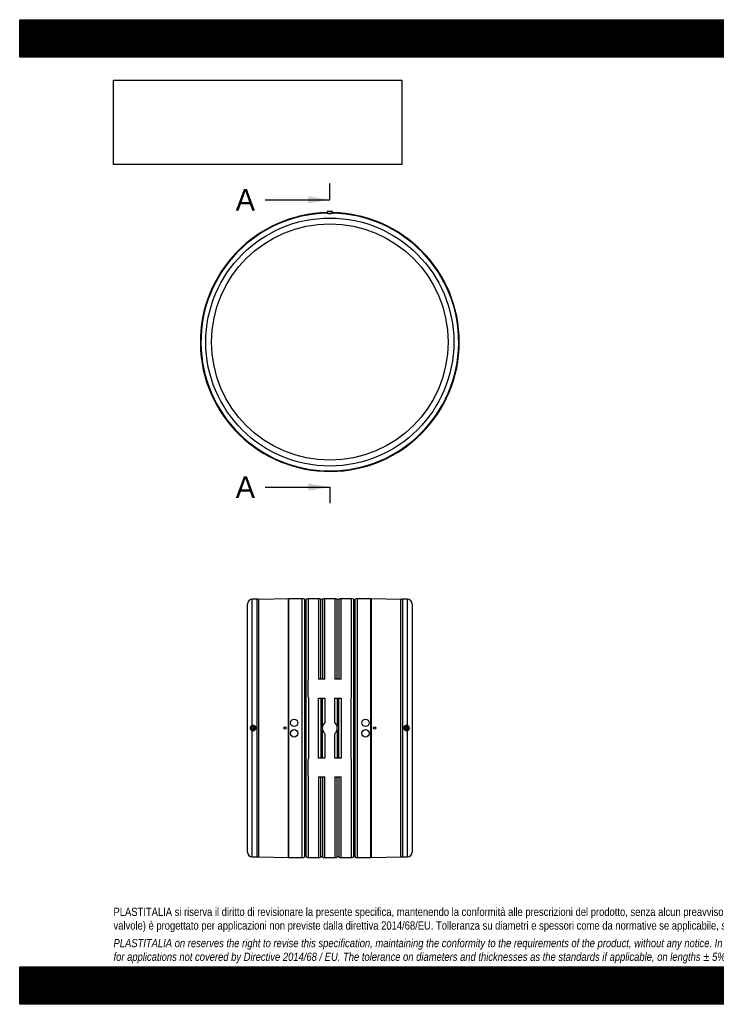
# Model space of a CAD drawing. Header units: millimetres. Extents: x 0 to 3712, y 0 to 2625.
# Tile 1 of 2: x 0 to 1856, y 0 to 2625. Entities that reach past the tile are written whole.
import ezdxf
from ezdxf.enums import TextEntityAlignment as Align
from ezdxf.lldxf.tags import DXFTag

# ---------------------------------------------------------------- set-up
doc = ezdxf.new("R2010")
doc.units = ezdxf.units.MM
doc.header["$LTSCALE"] = 12.5
doc.layers.add('Default', color=7, linetype='Continuous')
doc.layers.add('MP630A', color=7, linetype='Continuous')
doc.styles.add('SEACAD_Solid_Edge_ANSI', font='seans.ttf')
tags = doc.linetypes.add('CENTER2', pattern=[28.575, 19.05, -3.175, 3.175, -3.175]).pattern_tags.tags
tags[10:11] = [DXFTag(74, 4), DXFTag(75, 0), DXFTag(340, '0'), DXFTag(46, 0.0), DXFTag(50, 0.0), DXFTag(44, 0.0), DXFTag(45, 0.0)]
tags[8:9] = [DXFTag(74, 4), DXFTag(75, 0), DXFTag(340, '0'), DXFTag(46, 0.0), DXFTag(50, 0.0), DXFTag(44, 0.0), DXFTag(45, 0.0)]
tags[6:7] = [DXFTag(74, 4), DXFTag(75, 0), DXFTag(340, '0'), DXFTag(46, 0.0), DXFTag(50, 0.0), DXFTag(44, 0.0), DXFTag(45, 0.0)]
tags[4:5] = [DXFTag(74, 4), DXFTag(75, 0), DXFTag(340, '0'), DXFTag(46, 0.0), DXFTag(50, 0.0), DXFTag(44, 0.0), DXFTag(45, 0.0)]
picture_1 = doc.add_image_def('image1.jpg', size_in_pixel=(4302, 1260))

# ---------------------------------------------------------------- blocks, each defined once
blk = doc.blocks.new('SE')
at = {"layer": 'MP630A', "color": 7, "linetype": 'Continuous'}
for p, q in [((802.4, 2110.6), (802.4, 2109.7)), ((802.4, 2109.7), (802.4, 2109.7)), ((819.4, 2113.4), (819.2, 2109)), ((819.4, 2113.4), (833.4, 2113.4)), ((832.9, 2113.9), (819.9, 2113.9)), ((833.6, 2109), (833.4, 2113.4)), ((833.5, 2110.6), (850.4, 2110.6)), ((850.4, 2109.7), (850.4, 2110.6)), ((850.4, 2109.7), (850.4, 2109.7))]:
    blk.add_line(p, q, dxfattribs=at)
for radius in [330.5, 315]:
    blk.add_circle((826.4, 1765.6), radius, dxfattribs=at)
for centre, radius, start, end in [((826.4, 1765.6), 345, 91.1822, 0), ((826.4, 1765.6), 345, 91.1822, 0), ((826.4, 1765.6), 343.5, 91.1486, 88.8514), ((826.4, 1765.6), 345, 103.6039, 104.1776), ((819.9, 2113.4), 0.5, 90, 178), ((826.4, 2130.5), 22.6, 252.2402, 287.7598), ((832.9, 2113.4), 0.5, 2, 90), ((826.4, 1765.6), 345, 0, 88.8178), ((826.4, 1765.6), 345, 0, 88.8178), ((826.4, 1765.6), 345, 75.8224, 76.3957), ((826.4, 1765.6), 345, 111.3318, 111.9308)]:
    blk.add_arc(centre, radius, start, end, dxfattribs=at)
blk = doc.blocks.new('SE2')
at = {"layer": 'MP630A', "color": 7, "linetype": 'Continuous'}
for p, q in [((619.9, 743.2), (619.9, 1079.9)), ((632.7, 1079.9), (619.9, 1079.9)), ((632.7, 392.9), (632.7, 1079.9)), ((716.1, 1081.4), (636.9, 1079.2)), ((636.9, 393.5), (636.9, 1079.2)), ((716.1, 391.4), (716.1, 1081.4)), ((716.7, 1081.4), (716.7, 391.4)), ((753.1, 1081.4), (716.7, 1081.4)), ((753.1, 391.4), (753.1, 1081.4)), ((759.1, 1079.9), (759.1, 392.8)), ((763.7, 392.8), (763.7, 1079.9)), ((769.6, 865.2), (769.6, 1081.4)), ((796.5, 1081.4), (769.6, 1081.4)), ((796.5, 1081.4), (796.5, 866.4)), ((802.4, 866.4), (802.4, 1079.9)), ((807, 1079.9), (807, 866.4)), ((813, 866.4), (813, 1081.4)), ((839.8, 1081.4), (813, 1081.4)), ((839.8, 1081.4), (839.8, 866.4)), ((845.8, 866.4), (845.8, 1079.9)), ((850.3, 1079.9), (850.3, 866.4)), ((856.3, 866.4), (856.3, 1081.4)), ((883.1, 1081.4), (856.3, 1081.4)), ((883.1, 1081.4), (883.1, 865.2)), ((889.1, 1079.9), (889.1, 392.8)), ((893.7, 392.8), (893.7, 1079.9)), ((899.6, 1081.4), (899.6, 391.4)), ((936.1, 1081.4), (899.6, 1081.4)), ((936.1, 391.4), (936.1, 1081.4)), ((936.7, 1081.4), (936.7, 391.4)), ((1015.9, 1079.2), (936.7, 1081.4)), ((1015.9, 393.5), (1015.9, 1079.2)), ((1020, 1079.9), (1020, 392.9)), ((1032.9, 1079.9), (1020, 1079.9)), ((1032.9, 1079.9), (1032.9, 743.2)), ((606.9, 405.9), (606.9, 1066.9)), ((1045.9, 1066.9), (1045.9, 405.9)), ((813, 866.4), (796.5, 866.4)), ((856.3, 866.4), (839.8, 866.4)), ((768.1, 861.9), (768.1, 820.9)), ((884.6, 820.9), (884.6, 861.9)), ((769.6, 817.5), (769.6, 655.2)), ((796.5, 656.4), (796.5, 816.4)), ((796.5, 816.4), (813, 816.4)), ((802.4, 816.4), (802.4, 656.4)), ((807, 741.3), (807, 816.4)), ((813, 816.4), (813, 751.2)), ((839.8, 751.2), (839.8, 816.4)), ((839.8, 816.4), (856.3, 816.4)), ((845.8, 816.4), (845.8, 741.3)), ((850.3, 656.4), (850.3, 816.4)), ((856.3, 816.4), (856.3, 656.4)), ((883.1, 655.2), (883.1, 817.5)), ((619.9, 392.9), (619.9, 729.5)), ((807, 656.4), (807, 731.4)), ((813, 721.5), (813, 656.4)), ((839.8, 656.4), (839.8, 721.5)), ((845.8, 731.4), (845.8, 656.4)), ((1032.9, 729.5), (1032.9, 392.9)), ((813, 656.4), (796.5, 656.4)), ((856.3, 656.4), (839.8, 656.4)), ((768.1, 651.9), (768.1, 610.9)), ((884.6, 610.9), (884.6, 651.9)), ((769.6, 391.4), (769.6, 607.5)), ((796.5, 606.4), (796.5, 391.4)), ((796.5, 606.4), (813, 606.4)), ((802.4, 392.8), (802.4, 606.4)), ((807, 606.4), (807, 392.8)), ((813, 391.4), (813, 606.4)), ((839.8, 606.4), (839.8, 391.4)), ((839.8, 606.4), (856.3, 606.4)), ((845.8, 392.8), (845.8, 606.4)), ((850.3, 606.4), (850.3, 392.8)), ((856.3, 391.4), (856.3, 606.4)), ((883.1, 607.5), (883.1, 391.4)), ((619.9, 392.9), (632.7, 392.9)), ((636.9, 393.5), (716.1, 391.4)), ((716.7, 391.4), (753.1, 391.4)), ((769.6, 391.4), (796.5, 391.4)), ((813, 391.4), (839.8, 391.4)), ((856.3, 391.4), (883.1, 391.4)), ((899.6, 391.4), (936.1, 391.4)), ((936.7, 391.4), (1015.9, 393.5)), ((1020, 392.9), (1032.9, 392.9))]:
    blk.add_line(p, q, dxfattribs=at)
for centre, radius in [((621.9, 736.4), 7.02), ((621.9, 736.4), 6.52), ((621.9, 736.4), 5), ((621.9, 736.4), 2), ((706.9, 736.4), 3), ((731.4, 750.4), 10), ((921.4, 750.4), 10), ((945.9, 736.4), 3), ((1030.9, 736.4), 7.02), ((1030.9, 736.4), 6.52), ((1030.9, 736.4), 5), ((1030.9, 736.4), 2), ((731.4, 722.4), 10), ((921.4, 722.4), 10)]:
    blk.add_circle(centre, radius, dxfattribs=at)
for centre, radius, start, end in [((619.9, 1066.9), 13, 90, 180), ((632.7, 1066.9), 13, 71.4128, 90), ((716.7, 1061.4), 20, 90, 91.5694), ((753.1, 1068.4), 13, 62.734, 90), ((761.4, 1084.4), 5, 242.734, 297.266), ((769.6, 1068.4), 13, 90, 117.266), ((796.5, 1068.4), 13, 62.734, 90), ((804.7, 1084.4), 5, 242.734, 297.266), ((813, 1068.4), 13, 90, 117.266), ((839.8, 1068.4), 13, 62.734, 90), ((848.1, 1084.4), 5, 242.734, 297.266), ((856.3, 1068.4), 13, 90, 117.266), ((883.1, 1068.4), 13, 62.734, 90), ((891.4, 1084.4), 5, 242.734, 297.266), ((899.6, 1068.4), 13, 90, 117.266), ((936.1, 1061.4), 20, 88.4306, 90), ((1020, 1066.9), 13, 90, 108.5872), ((1032.9, 1066.9), 13, 0, 90), ((772.6, 861.9), 4.5, 131.8336, 180), ((880.1, 861.9), 4.5, 0, 48.1664), ((772.6, 820.9), 4.5, 180, 228.1664), ((880.1, 820.9), 4.5, 311.8336, 0), ((621.8, 736.4), 7.16, 105.799, 254.201), ((621.9, 736.4), 7.17, 253.817, 106.183), ((826.4, 736.4), 20, 132.1461, 227.8539), ((826.4, 736.4), 20, 312.1461, 47.8539), ((1030.9, 736.4), 7.17, 73.817, 286.183), ((1030.9, 736.4), 7.16, 285.799, 74.201), ((772.6, 651.9), 4.5, 131.8751, 180), ((880.1, 651.9), 4.5, 0, 48.1249), ((772.6, 610.9), 4.5, 180, 228.1249), ((880.1, 610.9), 4.5, 311.8751, 0), ((619.9, 405.9), 13, 180, 270), ((1032.9, 405.9), 13, 270, 0), ((632.7, 405.9), 13, 270, 288.5872), ((716.7, 411.4), 20, 268.4306, 270), ((753.1, 404.4), 13, 270, 297.266), ((761.4, 388.4), 5, 62.734, 117.266), ((769.6, 404.4), 13, 242.734, 270), ((796.5, 404.4), 13, 270, 297.266), ((804.7, 388.4), 5, 62.734, 117.266), ((813, 404.4), 13, 242.734, 270), ((839.8, 404.4), 13, 270, 297.266), ((848.1, 388.4), 5, 62.734, 117.266), ((856.3, 404.4), 13, 242.734, 270), ((883.1, 404.4), 13, 270, 297.266), ((891.4, 388.4), 5, 62.734, 117.266), ((899.6, 404.4), 13, 242.734, 270), ((936.1, 411.4), 20, 270, 271.5694), ((1020, 405.9), 13, 251.4128, 270)]:
    blk.add_arc(centre, radius, start, end, dxfattribs=at)
blk = doc.blocks.new('SE4')
at = {"color": 7, "linetype": 'Continuous', "style": 'SEACAD_Solid_Edge_ANSI'}
blk.add_text('A', height=57.5, dxfattribs=at).set_placement((575.7, 2173.6), align=Align.TOP_LEFT)
blk = doc.blocks.new('SE5')
at = {"color": 7, "linetype": 'Continuous', "style": 'SEACAD_Solid_Edge_ANSI'}
blk.add_text('A', height=57.5, dxfattribs=at).set_placement((575.7, 1407.7), align=Align.TOP_LEFT)
blk = doc.blocks.new('SEANNOT_GROUP')
at = {"linetype": 'Continuous'}
blk.add_hatch(color=7, dxfattribs=at).paths.add_polyline_path([(768.9, 2135.2), (826.4, 2144.8), (768.9, 2154.4)])
at = {"color": 7, "linetype": 'Continuous'}
blk.add_lwpolyline([(653.9, 2144.8), (826.4, 2144.8)], dxfattribs=at)
blk = doc.blocks.new('SEANNOT_GROUP1')
at = {"linetype": 'Continuous'}
blk.add_hatch(color=7, dxfattribs=at).paths.add_polyline_path([(768.9, 1369.3), (826.4, 1378.9), (768.9, 1388.5)])
at = {"color": 7, "linetype": 'Continuous'}
blk.add_lwpolyline([(653.9, 1378.9), (826.4, 1378.9)], dxfattribs=at)
blk = doc.blocks.new('SE3')
at = {"layer": 'Default', "color": 7, "linetype": 'CENTER2'}
for p, q in [((826.4, 2144.8), (826.4, 2187.9)), ((826.4, 1378.9), (826.4, 1335.8))]:
    blk.add_line(p, q, dxfattribs=at)
at = {"layer": 'Default', "color": 7, "linetype": 'CENTER2', "const_width": 0.0001}
blk.add_lwpolyline([(826.4, 2144.8), (826.4, 1378.9)], dxfattribs=at)
at = {"layer": 'Default'}
for name in ['SE4', 'SEANNOT_GROUP', 'SE5', 'SEANNOT_GROUP1']:
    blk.add_blockref(name, (0, 0), dxfattribs=at)

msp = doc.modelspace()

# ---------------------------------------------------------------- hatches: boundary and pattern name
at = {"layer": 'Default', "linetype": 'Continuous'}
h = msp.add_hatch(dxfattribs=at)
h.set_pattern_fill('LINE', scale=0.629921, angle=45, style=0)
h.paths.add_polyline_path([(3712.5, 2525), (3712.5, 2625), (0, 2625), (0, 2525)])
for points in [[(3712.5, 2525), (3712.5, 2625), (0, 2625), (0, 2525)], [(3712.5, 0), (3712.5, 100), (0, 100), (0, 0)]]:
    msp.add_hatch(color=7, dxfattribs=at).paths.add_polyline_path(points)
h = msp.add_hatch(dxfattribs=at)
h.set_pattern_fill('LINE', scale=0.629921, angle=45, style=0)
h.paths.add_polyline_path([(3712.5, 0), (3712.5, 100), (0, 100), (0, 0)])

# ---------------------------------------------------------------- linework, layer by layer
at = {"layer": 'Default', "color": 7, "linetype": 'Continuous'}
for p, q in [((0, 2625), (3712.5, 2625)), ((0, 2525), (0, 2625)), ((3712.5, 2525), (0, 2525)), ((0, 100), (3712.5, 100)), ((0, 0), (0, 100)), ((3712.5, 0), (0, 0))]:
    msp.add_line(p, q, dxfattribs=at)

# ---------------------------------------------------------------- block references
at = {"layer": 'Default'}
for name in ['SE3', 'SE', 'SE2']:
    msp.add_blockref(name, (0, 0), dxfattribs=at)

# ---------------------------------------------------------------- texts
at = {"layer": 'Default', "insert": (250, 257.53), "char_height": 21.875, "width": 3212.5, "attachment_point": 1}
msp.add_mtext("{\\fArial Narrow|b0||i0||c0|p34;\\C7;\\H21.875;\\W1.;PLASTITALIA si riserva il diritto di revisionare la presente specifica, mantenendo la conformità alle prescrizioni del prodotto, senza alcun preavviso. In caso di assegnazione d'ordine si riserva di compiere una più dettagliata analisi tecnico/qualitativa. Il presente prodotto (ad esclusione delle \\P}{\\fArial Narrow|b0||i0||c0|p34;\\C7;\\H21.875;\\W1.;valvole) è progettato per applicazioni non previste dalla direttiva 2014/68/EU. Tolleranza su diametri e spessori come da normative se applicabile, su lunghezze ±5%, su angoli ±2°, se non diversamente specificato.\\P}{\\fArial Narrow|b0||i0||c0|p34;\\C7;\\H6.25;\\W1.;   \\P}{\\fArial Narrow|b0||i1||c0|p34;\\C7;\\H21.875;\\W1.;PLASTITALIA on reserves the right to revise this specification, maintaining the conformity to the requirements of the product, without any notice. In case of assignation of order on will reserve to make a more detailed analysis technical/qualitative. This product (excluding valves) is designed \\P}{\\fArial Narrow|b0||i1||c0|p34;\\C7;\\H21.875;\\W1.;for applications not covered by Directive 2014/68 / EU. The tolerance on diameters and thicknesses as the standards if applicable, on lengths ± 5%, on angles ± 2 °, unless otherwise indicated.\\P}", dxfattribs=at)

# ---------------------------------------------------------------- pictures from other files: only their frames are drawn
image = msp.add_image(picture_1, insert=(250, 2238.79), size_in_units=(768.214, 225))
image.dxf.flags = 7

doc.saveas('drawing.dxf')
